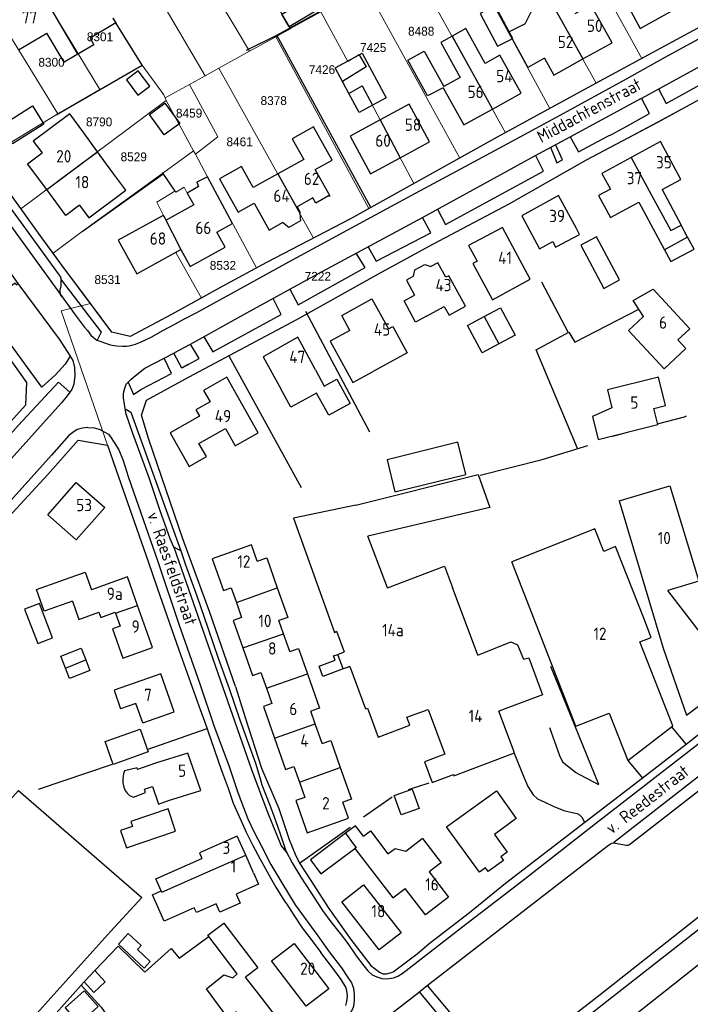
# Model space of a CAD drawing. Header units: metres. Extents: x 233874 to 239264, y 443832 to 448222.
# Tile 37 of 198: x 235305 to 235442, y 444764 to 444965. Entities that reach past the tile are written whole.
import ezdxf
from ezdxf.enums import TextEntityAlignment as Align

# ---------------------------------------------------------------- set-up
doc = ezdxf.new("R2010")
doc.units = ezdxf.units.M
doc.header["$MEASUREMENT"] = 0
for name, color, linetype in [('DAKRAND', 4, 'Continuous'), ('DAKRAND-BYG', 4, 'Continuous'), ('Goud-kadastrale grenzen', 13, 'Continuous'), ('HEG', 253, 'Continuous'), ('HOOFDGEBOUW', 4, 'Continuous'), ('HUISNUMMER', 253, 'Continuous'), ('KANTVERH', 253, 'Continuous'), ('MUUR', 253, 'Continuous'), ('RASTER', 253, 'Continuous'), ('STRAATNAAM', 253, 'Continuous'), ('TUSSENMUUR', 253, 'Continuous')]:
    doc.layers.add(name, color=color, linetype=linetype)
doc.layers.add('G01 kadestrale perceelsgrens', color=73, linetype='Continuous', lineweight=0)
doc.layers.add('Z01 perceelnummer', color=73, linetype='Continuous', lineweight=13)
doc.styles.get("Standard").update_dxf_attribs({"font": 'iso.shx'})
doc.styles.add('Styledgn001', font='dgn001.shx')

# ---------------------------------------------------------------- blocks, each defined once
blk = doc.blocks.new('A$C1532452F')
at = {"layer": 'G01 kadestrale perceelsgrens'}
for p, q in [((235338.226, 445000), (235360.232, 444963.084)), ((235329.412, 444995.921), (235351.868, 444958.463)), ((235412.52, 444991.967), (235431.76, 444957.008)), ((235403.115, 444986.771), (235422.501, 444951.984)), ((235394.065, 444981.771), (235413.01, 444946.796)), ((235384.757, 444976.63), (235404.001, 444941.871)), ((235306.983, 444974.471), (235321.365, 444950.654)), ((235330.685, 444974.165), (235342.83, 444953.47)), ((235375.56, 444971.55), (235394.7, 444936.724)), ((235298.285, 444969.325), (235312.774, 444945.723)), ((235324.014, 444965.225), (235330.007, 444955.625)), ((235360.232, 444963.084), (235366.399, 444966.49)), ((235357.238, 444961.429), (235359.804, 444962.847)), ((235359.804, 444962.847), (235360.232, 444963.084)), ((235431.76, 444957.008), (235443.898, 444963.585)), ((235351.868, 444958.463), (235357.238, 444961.429)), ((235357.238, 444961.429), (235376.165, 444926.451)), ((235345.608, 444955.005), (235351.868, 444958.463)), ((235321.365, 444950.654), (235330.007, 444955.625)), ((235330.007, 444955.625), (235334.365, 444949.563)), ((235342.83, 444953.47), (235345.608, 444955.005)), ((235345.608, 444955.005), (235364.888, 444920.447)), ((235339.594, 444951.683), (235342.83, 444953.47)), ((235439.928, 444946.737), (235452.305, 444953.474)), ((235312.774, 444945.723), (235321.365, 444950.654)), ((235334.658, 444948.956), (235339.594, 444951.683)), ((235413.01, 444946.796), (235422.501, 444951.984)), ((235334.365, 444949.563), (235334.658, 444948.956)), ((235334.658, 444948.956), (235334.907, 444948.439)), ((235305.269, 444926.385), (235334.907, 444948.439)), ((235334.907, 444948.439), (235340.456, 444938.164)), ((235404.001, 444941.871), (235413.01, 444946.796)), ((235297.844, 444936.652), (235312.468, 444945.548)), ((235312.468, 444945.548), (235312.774, 444945.723)), ((235340.456, 444938.164), (235340.819, 444937.547)), ((235340.819, 444937.547), (235343.264, 444932.906)), ((235385.357, 444931.546), (235394.7, 444936.724)), ((235343.264, 444932.906), (235353.28, 444914.35)), ((235376.165, 444926.451), (235385.357, 444931.546)), ((235391.051, 444920.152), (235403.164, 444926.571)), ((235311.849, 444917.372), (235317.727, 444921.771)), ((235364.458, 444905.521), (235378.619, 444913.446)), ((235363.004, 444904.707), (235364.458, 444905.521))]:
    blk.add_line(p, q, dxfattribs=at)
at = {"layer": 'G01 kadestrale perceelsgrens', "flags": 128}
for points in [[(235366.399, 444966.49), (235371.882, 444956.394), (235374.158, 444957.792), (235375.644, 444955.268), (235370.8, 444952.275), (235372.052, 444949.825), (235374.831, 444951.39), (235385.357, 444931.546)], [(235422.501, 444951.984), (235424.004, 444952.806), (235431.76, 444957.008)], [(235339.594, 444951.683), (235345.389, 444941.03), (235340.819, 444937.547)], [(235427.763, 444940.237), (235435.016, 444944.063), (235439.928, 444946.737)], [(235394.7, 444936.724), (235402.94, 444941.291), (235404.001, 444941.871)], [(235415.446, 444933.52), (235420.474, 444936.391), (235427.763, 444940.237)], [(235297.844, 444936.652), (235299.672, 444934.122), (235305.269, 444926.385)], [(235317.727, 444921.771), (235334.18, 444933.642), (235340.456, 444938.164)], [(235343.264, 444932.906), (235341.133, 444931.798), (235341.509, 444930.92), (235339.151, 444929.55), (235338.544, 444930.781), (235336.861, 444929.795), (235336.653, 444930.004), (235332.943, 444927.757), (235334.375, 444924.888), (235337.876, 444918.086), (235336.829, 444917.512), (235342.06, 444908.23)], [(235403.164, 444926.571), (235404.729, 444927.401), (235415.446, 444933.52)], [(235305.269, 444926.385), (235309.532, 444920.492), (235309.561, 444920.492), (235311.849, 444917.372)], [(235364.888, 444920.447), (235372.423, 444924.377), (235376.165, 444926.451)], [(235353.28, 444914.35), (235355.32, 444915.456), (235364.888, 444920.447)], [(235378.619, 444913.446), (235378.715, 444913.5), (235389.36, 444919.256), (235391.051, 444920.152)], [(235311.849, 444917.372), (235313.64, 444914.931), (235319.448, 444907.129)], [(235342.06, 444908.23), (235346.297, 444910.562), (235353.28, 444914.35)], [(235322.906, 444878.261), (235313.464, 444905.646), (235319.448, 444907.129)], [(235319.448, 444907.129), (235323.811, 444901.27), (235327.569, 444900.412), (235335.936, 444904.86), (235342.06, 444908.23)], [(235284.977, 444862.931), (235285.245, 444863.228), (235292.087, 444870.834), (235306.255, 444886.521), (235306.469, 444891.049), (235301.555, 444898.034), (235296.348, 444905.114)], [(235347.621, 444896.46), (235361.463, 444903.845), (235363.004, 444904.707)]]:
    blk.add_lwpolyline(points, dxfattribs=at)
at = {"layer": 'Z01 perceelnummer', "linetype": 'Continuous', "lineweight": 13, "style": 'Styledgn001'}
for s, p in [('8488', (235386.827, 444962.534)), ('8301', (235321.384, 444961.404)), ('7425', (235377.05, 444959.213)), ('8300', (235311.522, 444956.214)), ('7426', (235366.62, 444954.715)), ('8378', (235356.78, 444948.413)), ('8459', (235339.544, 444945.864)), ('8790', (235321.214, 444944.085)), ('8461', (235349.838, 444940.024)), ('8529', (235328.266, 444936.974)), ('8532', (235346.435, 444914.885)), ('8531', (235322.941, 444911.985)), ('7222', (235365.772, 444912.649))]:
    blk.add_text(s, height=1.8, dxfattribs=at).set_placement(p, align=Align.MIDDLE_CENTER)

msp = doc.modelspace()

# ---------------------------------------------------------------- linework, layer by layer
at = {"layer": 'DAKRAND'}
for p, q in [((235324.01, 444965.22), (235324.64, 444964.22)), ((235407.99, 444964.07), (235404.77, 444962.41)), ((235320.9, 444938.02), (235318.12, 444941.85)), ((235324.03, 444933.71), (235320.9, 444938.02)), ((235435.93, 444930.32), (235439.8, 444923.08)), ((235431.18, 444927.75), (235435.01, 444920.54)), ((235369.82, 444835.7), (235370.66, 444836.02)), ((235370.66, 444836.02), (235371.15, 444836.2)), ((235371.72, 444833.05), (235370.93, 444832.75)), ((235372.26, 444833.25), (235371.72, 444833.05)), ((235390.77, 444793.2), (235388.45, 444791.42)), ((235353.78, 444766.52), (235351.01, 444770))]:
    msp.add_line(p, q, dxfattribs=at)
for points in [[(235407.99, 444964.07), (235410.39, 444968.79), (235409.49, 444970.41), (235411.58, 444971.57)], [(235404.77, 444962.41), (235401.89, 444967.78), (235398.82, 444966.17), (235402.4, 444959.49), (235405.34, 444960.97)], [(235324.64, 444964.22), (235319.36, 444961.09), (235320.12, 444959.8), (235316.89, 444957.89)], [(235399.84, 444955.97), (235395.91, 444963.06), (235393.12, 444961.52)], [(235316.89, 444957.89), (235314.09, 444956.23), (235310.58, 444962.15)], [(235393.12, 444961.52), (235390.81, 444960.24), (235394.74, 444953.14)], [(235391.33, 444951.02), (235388.12, 444949.42), (235384.11, 444956.68), (235387.4, 444958.45), (235391.46, 444951.32)], [(235425.37, 444930.41), (235422.93, 444929.09), (235425.37, 444924.6), (235427.8, 444925.92)], [(235413.65, 444919.76), (235414.22, 444918.62), (235419.11, 444921.19), (235418.5, 444922.39)], [(235387.89, 444904.51), (235385.7, 444903.3), (235383.36, 444907.65), (235385.49, 444908.83)], [(235372.31, 444901.65), (235368.29, 444899.45), (235372.91, 444891.02), (235376.93, 444893.22)], [(235365.29, 444893.63), (235367.08, 444890.3), (235369.65, 444891.72), (235372.35, 444886.8), (235367.99, 444884.41), (235365.52, 444888.89), (235360.27, 444886.01), (235358.2, 444889.77)], [(235373.52, 444866.1), (235398.46, 444872.29), (235400.79, 444865.59), (235375.94, 444859.8)], [(235432.15, 444843.07), (235426.44, 444857.63), (235424.04, 444856.66)], [(235315.76, 444846.53), (235310.05, 444844.5), (235308.48, 444848.93), (235318.35, 444852.44)], [(235379.99, 444849.28), (235391.56, 444853.63), (235393.18, 444849.31)], [(235398.35, 444835.55), (235405.08, 444838.28), (235406.45, 444837.63), (235407.65, 444834.7), (235408.74, 444835.03), (235411.57, 444827.48), (235402.63, 444824.15)], [(235370.93, 444832.75), (235366.81, 444831.2), (235366.02, 444833.3), (235369.3, 444834.53), (235368.98, 444835.39), (235369.82, 444835.7)], [(235330.1, 444821.76), (235328.72, 444825.72), (235325.59, 444824.64)], [(235375.88, 444824.73), (235378.09, 444818.85), (235384.53, 444821.27), (235383.92, 444822.9), (235388.23, 444824.51)], [(235332.71, 444813.57), (235329.05, 444812.3), (235328.94, 444812.62), (235326.36, 444812), (235326.16, 444811.39), (235326.04, 444810.45), (235326.07, 444809.56), (235326.25, 444808.7), (235326.5, 444808.03), (235326.92, 444807.43), (235327.39, 444807.01), (235328.23, 444806.62), (235330.66, 444807.6), (235330.45, 444808.25), (235332.06, 444808.81), (235333.3, 444805.25), (235335.35, 444805.96)], [(235375.04, 444798.7), (235376.48, 444799.78), (235380.01, 444795.08), (235381.5, 444796.2), (235383.71, 444795.66), (235387.04, 444798.22)], [(235387.04, 444798.22), (235387.06, 444798.23), (235390.87, 444793.27), (235390.77, 444793.2)], [(235373.31, 444796.23), (235381.04, 444786.16), (235383.57, 444788.09)], [(235333.87, 444787.55), (235332.77, 444790), (235342.12, 444794.19)], [(235352.68, 444791.22), (235353.71, 444788.93), (235349.15, 444786.89), (235349.95, 444785.1), (235345.78, 444783.24), (235345.03, 444784.93), (235341.03, 444783.14), (235340.58, 444784.15), (235334.47, 444781.41), (235332.08, 444786.75), (235333.87, 444787.55)], [(235349.37, 444770.68), (235343.39, 444778.53), (235346.62, 444780.98), (235353.53, 444771.92), (235351.01, 444770)], [(235349.17, 444762.98), (235347.46, 444761.75), (235343.06, 444767.65), (235346.65, 444770.49), (235348.43, 444769.9), (235349.37, 444770.68)]]:
    msp.add_lwpolyline(points, dxfattribs=at)
at = {"layer": 'DAKRAND-BYG'}
for p, q in [((235372.11, 444949.85), (235370.92, 444952.05)), ((235374.19, 444946.02), (235372.11, 444949.85)), ((235376.9, 444947.49), (235374.19, 444946.02)), ((235402.67, 444898.9), (235399.25, 444897.05)), ((235317.55, 444836.95), (235318.48, 444834.6)), ((235318.17, 444769.05), (235320.34, 444771.34))]:
    msp.add_line(p, q, dxfattribs=at)
for points in [[(235358.42, 444966), (235366.37, 444970.76), (235367.91, 444968.19), (235359.96, 444963.43), (235358.42, 444966)], [(235370.92, 444952.05), (235369.28, 444955.07), (235374.19, 444957.74)], [(235374.19, 444957.74), (235374.8, 444958.07), (235379.71, 444949.01), (235376.9, 444947.49)], [(235326.77, 444952.64), (235329.12, 444949.54), (235331.52, 444951.36), (235329.17, 444954.46), (235326.77, 444952.64)], [(235301.23, 444943.31), (235307.62, 444947.35), (235309.95, 444943.65), (235303.57, 444939.61), (235301.23, 444943.31)], [(235334.46, 444941.46), (235331.45, 444945.59), (235334.62, 444947.89), (235337.63, 444943.77), (235334.46, 444941.46)], [(235419.32, 444919.01), (235424.02, 444910.2), (235427.22, 444911.91), (235422.52, 444920.72), (235419.32, 444919.01)], [(235399.64, 444904.46), (235403, 444906.27), (235406, 444900.69), (235402.67, 444898.9)], [(235399.25, 444897.05), (235396.24, 444902.63), (235399.64, 444904.46)], [(235381.49, 444868.76), (235395.91, 444872.33), (235394.29, 444878.87), (235379.87, 444875.3), (235381.49, 444868.76)], [(235306.04, 444844.92), (235308.74, 444837.9), (235311.75, 444839.06), (235309.05, 444846.08), (235306.04, 444844.92)], [(235314.35, 444832.93), (235313.41, 444835.33), (235317.55, 444836.95)], [(235318.48, 444834.6), (235319.32, 444832.45), (235315.19, 444830.82), (235314.35, 444832.93)], [(235322.42, 444817.99), (235329.56, 444820.51), (235331.21, 444815.85), (235324.06, 444813.32), (235322.42, 444817.99)], [(235384.96, 444808.3), (235386.39, 444804.33), (235382.76, 444803.03), (235381.33, 444806.99), (235384.96, 444808.3)], [(235325.56, 444799.87), (235326.76, 444796.34), (235336.8, 444799.74), (235335.27, 444804.26), (235327.7, 444801.7), (235328.03, 444800.7), (235325.56, 444799.87)], [(235325.15, 444776.75), (235330.41, 444771.87), (235331.64, 444773.2), (235329.03, 444775.62), (235329.81, 444776.45), (235327.16, 444778.91), (235325.15, 444776.75)], [(235320.34, 444771.34), (235322.46, 444769.06), (235320.17, 444766.91), (235318.17, 444769.05)], [(235317.14, 444760.54), (235321.05, 444764.02), (235318.19, 444767.24), (235314.27, 444763.76), (235317.14, 444760.54)]]:
    msp.add_lwpolyline(points, dxfattribs=at)
at = {"layer": 'HEG'}
for p, q in [((235363.26, 444905.58), (235376.3, 444881.02)), ((235347.62, 444896.46), (235362.35, 444869.69)), ((235331.03, 444816.34), (235343.22, 444820.63)), ((235308.89, 444808.3), (235323.91, 444813.39)), ((235375.08, 444802.66), (235380.9, 444806.71)), ((235362.05, 444793.19), (235372.37, 444800.57)), ((235317.55, 444768.41), (235318.17, 444769.05))]:
    msp.add_line(p, q, dxfattribs=at)
for points in [[(235376.54, 444926.66), (235357.45, 444961.73), (235368.32, 444967.76)], [(235312.47, 444945.55), (235330.01, 444955.63), (235324.64, 444964.22)], [(235398.81, 444872.15), (235411.47, 444875.38), (235420.78, 444878.23)], [(235320.34, 444771.34), (235325.08, 444776.32), (235330.55, 444771.03), (235335.92, 444775.87)]]:
    msp.add_lwpolyline(points, dxfattribs=at)
at = {"layer": 'HOOFDGEBOUW'}
for p, q in [((235304.79, 444958.72), (235310.58, 444962.15)), ((235405.34, 444960.97), (235408.58, 444955.16)), ((235419.77, 444956.89), (235425.7, 444960.2)), ((235411.92, 444957.02), (235408.58, 444955.16)), ((235394.74, 444953.14), (235391.46, 444951.32)), ((235378.48, 444944.52), (235372.34, 444941.18)), ((235382.57, 444936.79), (235388.54, 444940.03)), ((235362.9, 444936.46), (235357.6, 444933.51)), ((235357.6, 444933.51), (235352.63, 444930.73)), ((235368.25, 444929), (235365.25, 444934.37)), ((235427.8, 444925.92), (235431.18, 444927.75)), ((235441.1, 444920.65), (235439.8, 444923.08)), ((235346.92, 444918.56), (235345.22, 444921.65)), ((235435.01, 444920.54), (235436.36, 444918.07)), ((235322.35, 444865.63), (235316.55, 444859)), ((235316.55, 444859), (235310.76, 444864.08)), ((235379.99, 444849.28), (235375.94, 444859.8)), ((235418.3, 444821.1), (235405.29, 444854.52)), ((235318.35, 444852.44), (235319.63, 444848.84)), ((235348.13, 444849.28), (235349.18, 444846.3)), ((235398.35, 444835.55), (235393.18, 444849.31)), ((235332.11, 444837.1), (235329.05, 444845.68)), ((235349.18, 444846.3), (235350.25, 444843.23)), ((235358.78, 444839.92), (235357.85, 444842.57)), ((235369.17, 444840.17), (235369.56, 444840.44)), ((235369.56, 444840.44), (235371.15, 444836.2)), ((235360.05, 444836.3), (235358.78, 444839.92)), ((235372.26, 444833.25), (235375.51, 444824.6)), ((235354.19, 444832.01), (235355.3, 444828.85)), ((235355.3, 444828.85), (235356.41, 444825.7)), ((235375.51, 444824.6), (235375.88, 444824.73)), ((235365.22, 444821.58), (235364.32, 444824.15)), ((235366.63, 444817.57), (235365.22, 444821.58)), ((235360.91, 444812.86), (235362.01, 444809.73)), ((235362.01, 444809.73), (235363.11, 444806.61)), ((235335.35, 444805.96), (235341.92, 444808)), ((235372.02, 444802.37), (235370.87, 444805.65)), ((235352.68, 444791.22), (235351.07, 444794.82)), ((235358.52, 444760.35), (235353.78, 444766.52))]:
    msp.add_line(p, q, dxfattribs=at)
for points in [[(235432.35, 444972.59), (235427.68, 444970.05), (235431.46, 444963.12), (235439.36, 444967.51), (235435.6, 444974.36)], [(235425.7, 444960.2), (235421.41, 444967.89), (235418.1, 444966.05)], [(235401.34, 444946.68), (235407.16, 444949.91), (235402.87, 444957.65), (235399.84, 444955.97)], [(235411.92, 444957.02), (235413.84, 444953.59), (235419.77, 444956.89)], [(235391.33, 444951.02), (235395.52, 444943.46), (235401.34, 444946.68)], [(235388.54, 444940.03), (235384.37, 444947.71), (235378.48, 444944.52)], [(235318.12, 444941.85), (235315.24, 444945.73), (235307.79, 444940.19), (235309.59, 444937.77)], [(235365.25, 444934.37), (235368.66, 444936.27), (235364.87, 444943.06), (235360.56, 444940.65), (235362.9, 444936.46)], [(235372.34, 444941.18), (235376.51, 444933.5), (235382.57, 444936.79)], [(235435.93, 444930.32), (235439.74, 444932.39), (235435.57, 444940.09), (235429.6, 444936.85)], [(235310.54, 444930.31), (235306.63, 444935.57), (235309.59, 444937.77)], [(235429.6, 444936.85), (235423.63, 444933.61), (235425.37, 444930.41)], [(235352.63, 444930.73), (235350.24, 444935.01), (235345.72, 444932.49), (235349.51, 444925.69), (235352.8, 444927.53)], [(235317.24, 444927.12), (235319.13, 444924.58), (235326.66, 444930.18), (235324.03, 444933.71)], [(235345.22, 444921.65), (235348.4, 444923.39), (235343.26, 444932.91), (235341.13, 444931.8), (235341.49, 444930.91), (235339.15, 444929.55), (235340.52, 444927.17)], [(235317.24, 444927.12), (235314.45, 444925.05), (235310.54, 444930.31)], [(235368.25, 444929), (235368.01, 444928.87), (235367.93, 444929.01), (235365.36, 444927.56), (235364.78, 444928.6), (235361.54, 444926.78), (235362.19, 444925.61), (235362.07, 444925.54), (235362.07, 444925.49)], [(235418.5, 444922.39), (235414.83, 444929.09), (235407.33, 444924.97), (235410.92, 444918.28), (235413.65, 444919.76)], [(235340.52, 444927.17), (235334.84, 444924.06), (235334.3, 444925.05), (235334.29, 444925.05)], [(235352.8, 444927.53), (235355.84, 444922.08), (235358.58, 444923.6)], [(235334.29, 444925.05), (235325.12, 444920.01), (235328.88, 444913.16), (235337.88, 444918.09)], [(235362.07, 444925.49), (235362.26, 444923.93), (235359.84, 444922.59), (235358.58, 444923.6)], [(235409.03, 444912.1), (235403.37, 444922.57), (235396.49, 444918.9), (235398.24, 444915.75), (235397.33, 444915.28), (235401.33, 444907.86), (235409.03, 444912.1)], [(235436.36, 444918.07), (235437.67, 444915.66), (235442.41, 444918.21), (235441.1, 444920.65)], [(235337.88, 444918.09), (235339.76, 444914.64), (235346.92, 444918.56)], [(235385.24, 444912.67), (235385.5, 444913.95), (235387.56, 444915.09), (235388.78, 444914.63)], [(235395.85, 444906.6), (235392.43, 444912.78), (235391.83, 444912.45), (235390.19, 444915.41), (235388.78, 444914.63)], [(235385.24, 444912.67), (235383.81, 444911.88), (235385.49, 444908.83)], [(235441.53, 444901.99), (235439.08, 444899.72), (235440.73, 444897.95), (235436.35, 444893.85), (235429.08, 444901.64), (235432.11, 444904.48), (235430.01, 444907.75), (235434.08, 444910.02), (235441.53, 444901.99)], [(235372.31, 444901.65), (235370.64, 444904.71), (235376.8, 444908.08), (235380.15, 444901.97), (235381.02, 444902.45), (235383.97, 444897.07), (235376.93, 444893.22)], [(235387.89, 444904.51), (235391.53, 444906.53), (235392.51, 444904.75), (235395.85, 444906.6)], [(235365.29, 444893.63), (235361.72, 444900.25), (235354.62, 444896.3), (235358.2, 444889.77)], [(235353.64, 444880.8), (235347.26, 444892.12), (235342.51, 444889.44), (235343.82, 444887.12), (235340.95, 444885.51), (235341.69, 444884.2), (235335.68, 444880.81), (235339.53, 444873.97), (235343.06, 444875.96), (235341.56, 444878.63), (235346.98, 444881.68), (235348.96, 444878.16), (235353.64, 444880.8)], [(235436.58, 444886.33), (235435.14, 444892.15), (235424.79, 444889.58), (235425.69, 444885.92), (235421.7, 444884.1), (235422.88, 444879.46), (235435.03, 444882.49), (235434.22, 444885.74), (235436.58, 444886.33)], [(235310.76, 444864.08), (235316.56, 444870.7), (235322.35, 444865.63)], [(235427.13, 444866.93), (235437.46, 444870), (235443.42, 444850.64), (235437.04, 444848.7)], [(235427.13, 444866.93), (235436.1, 444836.99), (235440.85, 444823.32), (235448.46, 444829.04), (235448.1, 444829.52), (235449.46, 444830.53), (235449.56, 444831.32), (235447.89, 444833.54), (235447.97, 444834.59), (235446.23, 444836.84), (235442.98, 444841.04), (235437.04, 444848.7)], [(235373.52, 444866.1), (235360.83, 444863.46), (235369.17, 444840.17)], [(235424.04, 444856.66), (235422.19, 444861.28), (235405.29, 444854.52)], [(235353.38, 444854.67), (235352.23, 444857.97), (235344.27, 444855.18), (235346.53, 444848.72), (235348.13, 444849.28)], [(235353.38, 444854.67), (235355.37, 444855.36), (235357.52, 444849.23)], [(235329.05, 444845.68), (235327, 444851.46), (235319.63, 444848.84)], [(235357.52, 444849.23), (235359.64, 444843.2), (235357.85, 444842.57)], [(235315.76, 444846.53), (235317.08, 444842.83), (235321.18, 444844.29), (235321.56, 444843.23), (235324.49, 444844.28), (235324.55, 444844.11)], [(235324.55, 444844.11), (235325.5, 444841.46), (235323.93, 444840.9), (235326.05, 444834.94), (235332.11, 444837.1)], [(235350.25, 444843.23), (235348.54, 444842.63), (235350.51, 444837.02)], [(235418.3, 444821.1), (235425.12, 444823.77), (235428.9, 444814.13), (235438.06, 444821.14), (235431.35, 444838.24), (235433.68, 444839.16), (235432.15, 444843.07)], [(235350.51, 444837.02), (235352.48, 444831.41), (235354.19, 444832.01)], [(235360.05, 444836.3), (235361.84, 444836.93), (235363.64, 444831.78)], [(235330.1, 444821.76), (235336.49, 444823.98), (235333.8, 444831.75), (235324.27, 444828.44), (235325.59, 444824.64)], [(235363.64, 444831.78), (235366.1, 444824.78), (235364.32, 444824.15)], [(235356.41, 444825.7), (235354.7, 444825.1), (235356.95, 444818.68)], [(235388.23, 444824.51), (235391.67, 444815.37), (235387.51, 444813.81), (235389.06, 444809.66), (235393.39, 444811.28), (235393.49, 444811), (235405.83, 444815.64), (235402.63, 444824.15)], [(235356.95, 444818.68), (235359.2, 444812.26), (235360.91, 444812.86)], [(235366.63, 444817.57), (235368.41, 444818.2), (235370.35, 444812.67)], [(235341.92, 444808), (235339.28, 444815.6), (235332.71, 444813.57)], [(235370.35, 444812.67), (235372.6, 444806.26), (235370.87, 444805.65)], [(235363.11, 444806.61), (235361.28, 444805.97), (235363.58, 444799.4), (235372.02, 444802.37)], [(235402.19, 444807.91), (235406.2, 444802.3), (235401.73, 444799.08), (235404.35, 444795.44), (235403.07, 444794.52), (235403.61, 444793.77), (235400.5, 444791.52), (235399.95, 444792.28), (235398.68, 444791.36), (235392, 444800.64), (235402.19, 444807.91)], [(235375.04, 444798.7), (235373.44, 444800.83), (235371.39, 444799.29)], [(235351.07, 444794.82), (235349.31, 444798.74), (235341.63, 444795.29), (235342.12, 444794.19)], [(235371.39, 444799.29), (235364.25, 444793.92), (235366.41, 444791.04), (235373.31, 444796.23)], [(235388.45, 444791.42), (235392.37, 444786.32), (235387.69, 444782.72), (235383.57, 444788.09)], [(235382.75, 444779.06), (235378.29, 444775.56), (235370.64, 444785.33), (235375.1, 444788.83), (235382.75, 444779.06)], [(235368, 444767.63), (235363.4, 444764.11), (235356.34, 444773.34), (235360.94, 444776.86), (235368, 444767.63)]]:
    msp.add_lwpolyline(points, dxfattribs=at)
at = {"layer": 'KANTVERH'}
for p, q in [((235283.77, 444949.74), (235313.66, 444908.45)), ((235417.16, 444941.07), (235431.74, 444948.92)), ((235425.71, 444941.58), (235427.95, 444942.83)), ((235427.95, 444942.83), (235428.84, 444943.25)), ((235424.74, 444941.13), (235425.71, 444941.58)), ((235334.47, 444895.98), (235336.41, 444897)), ((235335.95, 444892.89), (235334.47, 444895.98)), ((235440.8, 444817.45), (235456.33, 444829.67)), ((235437.83, 444820.97), (235440.73, 444817.4)), ((235493.76, 444812.44), (235419.89, 444754.05)), ((235428.9, 444814.13), (235431.88, 444810.52)), ((235418.2, 444811.76), (235422.94, 444809.25)), ((235388.07, 444768.3), (235402.91, 444750.61)), ((235377.52, 444760.14), (235386.45, 444767.05)), ((235401.4, 444749.18), (235386.45, 444767.05))]:
    msp.add_line(p, q, dxfattribs=at)
for points in [[(235481.48, 444984.97), (235472.93, 444979.39), (235465.25, 444975.08), (235453.72, 444968.91), (235424, 444952.81), (235402.94, 444941.29), (235372.42, 444924.38), (235355.32, 444915.46), (235346.3, 444910.56), (235335.94, 444904.86), (235327.57, 444900.41), (235323.81, 444901.27), (235313.64, 444914.93), (235309.56, 444920.49), (235309.53, 444920.49), (235299.67, 444934.12), (235281.52, 444959.24), (235278.5, 444963.49), (235279.35, 444966.6), (235292.82, 444974.7), (235305.1, 444982.11)], [(235349.01, 444829.2), (235343.78, 444844.22), (235338.26, 444859.25), (235331.33, 444879.42), (235329.82, 444884.36), (235330.89, 444887.44), (235339.58, 444892.17), (235361.46, 444903.84), (235378.71, 444913.5), (235389.36, 444919.26), (235404.73, 444927.4), (235420.47, 444936.39), (235435.02, 444944.06), (235452.3, 444953.47), (235462.3, 444958.51), (235461.94, 444959.27), (235485.99, 444972.81), (235488.88, 444971.72), (235495.11, 444960.43), (235488.61, 444957.18), (235488.96, 444956.6)], [(235428.67, 444952.82), (235436.51, 444957.27), (235453.98, 444966.78)], [(235431.74, 444948.92), (235431.78, 444948.94), (235445.3, 444956.33), (235456.14, 444962.14), (235459.71, 444964)], [(235435.2, 444950.8), (235436.76, 444947.86), (235457.61, 444959.36), (235456.16, 444962.15)], [(235274.27, 444953.54), (235284.8, 444938.74), (235294.94, 444924.85), (235304.68, 444911.22), (235313.1, 444899.85), (235314.85, 444897.17), (235315.83, 444895.52), (235316.18, 444894.07), (235316.25, 444892.37), (235316.04, 444890.73), (235315.66, 444889.63), (235315.26, 444889.09), (235314.48, 444888.03), (235313.51, 444886.85), (235293.01, 444864.2), (235290.32, 444861.11), (235289.78, 444860.86), (235288.79, 444860.73), (235287.91, 444860.68)], [(235320.82, 444899.66), (235321.56, 444899.37), (235322.49, 444899.05), (235323.48, 444898.72), (235324.75, 444898.51), (235325.96, 444898.47), (235326.87, 444898.47), (235327.69, 444898.57), (235328.63, 444898.82), (235329.62, 444899.23), (235330.65, 444899.76), (235331.96, 444900.37), (235334.18, 444901.62), (235336.66, 444902.94), (235338.5, 444903.93), (235341.09, 444905.32), (235349.4, 444909.85), (235359.85, 444915.58), (235369.5, 444920.81), (235379.92, 444926.46), (235379.92, 444926.48), (235385.64, 444929.57), (235394.89, 444934.52), (235405.33, 444940.16), (235415.89, 444945.86), (235428.67, 444952.82)], [(235313.5, 444911.93), (235313.5, 444912.36), (235313.11, 444912.87), (235299.92, 444930.98), (235287.8, 444947.74), (235287.13, 444948.68)], [(235428.84, 444943.25), (235433.36, 444945.81), (235431.74, 444948.92)], [(235339.82, 444898.86), (235351.34, 444905.25), (235365.03, 444912.76), (235387.06, 444924.63), (235409.98, 444937.2), (235417.16, 444941.07)], [(235417.16, 444941.07), (235418.88, 444937.99), (235424.74, 444941.13)], [(235217.12, 444896.82), (235218.32, 444895.2), (235230.81, 444878.15), (235240.44, 444864.97), (235248.18, 444854.28), (235257.15, 444842.02), (235265.24, 444841.54), (235272.14, 444848.72), (235285.24, 444863.23), (235292.09, 444870.83), (235306.26, 444886.52), (235306.47, 444891.05), (235301.55, 444898.03), (235286.41, 444918.62), (235276.35, 444932.14), (235270.51, 444940.07)], [(235413.2, 444938.94), (235414.49, 444935.77), (235415.63, 444936.35), (235414.17, 444939.46)], [(235390.13, 444926.32), (235391.75, 444923.22), (235411.76, 444934.08), (235410.12, 444937.28)], [(235376.01, 444918.67), (235377.66, 444915.72), (235388.76, 444921.53), (235387.06, 444924.63)], [(235360.09, 444910.04), (235361.75, 444906.82), (235375.38, 444914.44), (235373.61, 444917.38)], [(235315.29, 444896.43), (235314.29, 444894.79), (235312.23, 444892.55), (235309.55, 444890.09), (235297.48, 444906.6), (235304.09, 444911.32), (235304.34, 444910.89), (235304.7, 444911.21)], [(235313.66, 444908.45), (235313.41, 444908.85), (235313.3, 444909.27), (235313.28, 444909.84), (235313.46, 444910.69), (235313.5, 444911.93)], [(235313.5, 444911.93), (235321.62, 444901.29), (235320.82, 444899.66)], [(235313.66, 444908.45), (235316.15, 444905.11), (235318.16, 444902.4), (235318.83, 444901.63), (235319.56, 444900.66), (235320.06, 444900.2), (235320.77, 444899.69), (235320.82, 444899.66)], [(235342.54, 444900.37), (235344.36, 444897.3), (235358.33, 444904.87), (235356.64, 444908.15)], [(235336.41, 444897), (235337.54, 444897.6), (235339.82, 444898.86)], [(235339.38, 444894.69), (235341.6, 444895.91), (235339.82, 444898.86)], [(235339.38, 444894.69), (235338.05, 444893.94), (235336.41, 444897)], [(235327.71, 444891.75), (235328.54, 444892.39), (235330.56, 444893.93), (235334.47, 444895.98)], [(235327.1, 444891.14), (235328.22, 444888.6), (235329.73, 444889.63), (235335.95, 444892.89)], [(235315.22, 444889.05), (235312.92, 444891.1), (235304.71, 444882.26), (235290.66, 444866.49), (235293.15, 444864.35)], [(235326.66, 444885.59), (235327.7, 444885.01), (235337.87, 444856.79), (235336.41, 444857.55), (235335.66, 444859.25), (235333.59, 444865.16), (235331.39, 444871.64), (235328.08, 444880.67), (235326.7, 444884.57), (235326.36, 444886.55), (235326.2, 444887.91), (235326.21, 444888.84), (235326.42, 444889.89), (235326.74, 444890.71), (235327.71, 444891.75)], [(235318.92, 444881.87), (235317.82, 444881.77), (235316.74, 444881.46), (235315.85, 444880.85), (235315.03, 444880.26), (235311.53, 444876.25), (235299.51, 444862.95), (235289.89, 444852.23), (235279.56, 444840.78), (235272, 444832.3), (235271.98, 444832.33), (235258.18, 444817.06), (235244.47, 444801.79), (235233.99, 444790.32), (235225.09, 444780.38), (235217.65, 444772.1), (235216.19, 444770.5), (235215.04, 444769.13), (235214.35, 444767.92), (235213.8, 444766.88), (235213.37, 444765.6), (235213.01, 444764.02)], [(235318.92, 444881.87), (235320.25, 444881.83), (235321.35, 444881.45), (235322.39, 444880.96), (235323.13, 444880.52), (235323.66, 444879.78), (235324.3, 444878.84), (235325.22, 444877.36), (235326.1, 444875.17), (235327.12, 444871.93), (235328.25, 444868.81), (235328.25, 444868.78), (235333.15, 444854.63), (235337.47, 444841.88), (235341.74, 444829.69), (235344.63, 444821.06), (235347.64, 444813.07), (235349.45, 444807.59), (235350.64, 444804.55), (235351.52, 444802.24), (235352.77, 444799.54), (235354.21, 444796.81), (235356.21, 444792.97), (235358.41, 444789.21), (235361.17, 444784.71), (235365.75, 444778.44), (235368.07, 444775.16), (235370.59, 444771.88), (235371.9, 444769.97), (235372.65, 444768.89), (235373.01, 444767.75), (235373.14, 444766.53)], [(235215.36, 444763.94), (235215.6, 444765.02), (235215.92, 444766.15), (235216.27, 444767.16), (235217.24, 444768.48), (235220.31, 444771.79), (235226.8, 444779.01), (235232.67, 444785.49), (235250.19, 444805.02), (235258.72, 444814.48), (235272.03, 444829.18), (235284.97, 444843.67), (235296.85, 444856.74), (235301.2, 444861.94), (235306.75, 444867.97), (235310.76, 444872.35), (235316.97, 444879.28), (235322.91, 444878.26), (235325.14, 444871.87), (235331.2, 444854.6), (235333.04, 444849.23), (235337.48, 444836.61), (235341.86, 444824.28)], [(235336.41, 444857.55), (235352.33, 444812.04), (235355.5, 444803.61), (235358.27, 444796.75), (235359.53, 444795.22)], [(235337.87, 444856.79), (235338.09, 444856.2), (235338.83, 444853.95), (235341.09, 444847.62), (235343.46, 444840.91), (235345.5, 444834.95), (235347.7, 444828.76), (235349.88, 444822.36), (235351.64, 444817.5), (235353.05, 444813.58), (235353.95, 444810.63), (235354.39, 444809.13), (235355.99, 444805.03), (235356.57, 444803.39), (235357.56, 444800.74), (235358.15, 444798.97), (235359.27, 444795.71), (235360.52, 444793.29), (235362.28, 444790.39), (235364.37, 444787.23), (235366.71, 444783.61), (235368.42, 444781.3), (235370.29, 444778.87), (235371.86, 444776.88), (235373.58, 444774.37), (235375.15, 444772.31), (235375.99, 444771.32), (235376.83, 444770.49), (235377.76, 444770.08), (235378.78, 444769.76), (235379.85, 444769.64), (235381.18, 444769.88)], [(235381.18, 444769.88), (235382.1, 444770.24), (235382.92, 444770.74), (235383.75, 444771.35), (235395.07, 444780.13), (235407.31, 444789.58), (235422.35, 444801.32), (235444.66, 444818.6), (235479.03, 444845.13)], [(235349.01, 444829.2), (235350.99, 444822.83), (235354.31, 444812.58), (235357.8, 444804.34)], [(235341.86, 444824.28), (235342.63, 444822.35), (235344.06, 444818.2), (235346.07, 444812.29), (235347.48, 444808.48), (235348.55, 444805.42), (235350.07, 444801.98), (235351.18, 444799.5), (235352.54, 444796.83), (235354.04, 444794.01), (235356.16, 444790.2), (235357.19, 444788.32), (235359, 444785.5), (235359.45, 444784.87), (235360.87, 444782.62), (235362.57, 444780.05), (235363.49, 444778.88), (235364.39, 444777.71), (235366.4, 444775.01)], [(235412.97, 444820.84), (235414.98, 444815.1), (235415.59, 444813.82), (235418.25, 444811.73)], [(235494.97, 444820.12), (235459.66, 444792.49), (235405.57, 444750.13), (235409.47, 444745.82)], [(235452.81, 444815.47), (235453.38, 444818.63), (235426.02, 444797.33)], [(235357.8, 444804.34), (235359.92, 444798.06), (235361.13, 444795.02), (235362.02, 444793.22), (235364.2, 444789.92), (235367.99, 444783.96), (235372.46, 444777.66), (235376.57, 444772.41), (235378.31, 444771.01), (235379.01, 444770.72), (235379.75, 444770.71), (235380.49, 444770.88), (235380.8, 444770.98), (235381.14, 444771.09), (235385.99, 444774.78), (235388.42, 444776.83), (235396.69, 444783.2), (235404.02, 444789.13), (235420.17, 444801.54), (235431.84, 444810.49), (235440.8, 444817.45)], [(235388.07, 444768.3), (235408.79, 444784.41), (235424.71, 444796.66), (235425.39, 444797.13), (235425.65, 444797.3), (235426.02, 444797.33), (235428.67, 444796.9), (235428.99, 444796.87), (235429.24, 444796.98), (235451.87, 444814.57), (235452.64, 444815.04), (235452.81, 444815.47)], [(235450.19, 444788.19), (235450.47, 444787.83), (235423.28, 444766.43), (235402.91, 444750.61)], [(235371.45, 444764.25), (235371.68, 444765.07), (235371.8, 444766.06), (235371.76, 444766.85), (235371.62, 444767.59), (235371.46, 444767.99), (235370.54, 444769.56), (235369.03, 444771.58), (235366.4, 444775.01)], [(235386.45, 444767.05), (235386.6, 444767.16), (235388.07, 444768.3)], [(235373.14, 444766.53), (235373.18, 444765.23), (235373.03, 444764.07), (235372.71, 444763.25), (235372.08, 444762.46), (235371.31, 444761.68), (235370.65, 444761.26), (235369, 444759.86), (235363.64, 444755.75), (235356.99, 444750.66), (235346.63, 444742.58), (235334.96, 444733.41), (235322.52, 444723.77)]]:
    msp.add_lwpolyline(points, dxfattribs=at)
at = {"layer": 'MUUR'}
for p, q in [((235317.73, 444921.77), (235334.25, 444933.54)), ((235334.08, 444933.81), (235336.65, 444930))]:
    msp.add_line(p, q, dxfattribs=at)
for points in [[(235405.78, 444815.57), (235407.44, 444811.41), (235407.99, 444810.1), (235408.58, 444808.79), (235409.13, 444807.85), (235409.64, 444807.14), (235410.54, 444806.34), (235412, 444805.62), (235413.69, 444804.81), (235415.89, 444803.94), (235417.56, 444803.52), (235418.57, 444803.34), (235419.11, 444803.05), (235419.61, 444802.48), (235420.12, 444801.51)], [(235335.92, 444775.87), (235337.51, 444773.87), (235343.36, 444778.12), (235343.58, 444778.29)]]:
    msp.add_lwpolyline(points, dxfattribs=at)
at = {"layer": 'RASTER'}
for p, q in [((235351.21, 444958.7), (235357.45, 444961.73)), ((235411.37, 444911.54), (235416.8, 444901.23)), ((235425.84, 444880.14), (235428.85, 444880.95)), ((235413.15, 444833.34), (235422.96, 444809.27)), ((235384.22, 444808.24), (235388.47, 444809.59))]:
    msp.add_line(p, q, dxfattribs=at)
for points in [[(235418.64, 444877.58), (235410.27, 444897.7), (235416.9, 444901.29), (235418.13, 444899.27), (235431.14, 444905.99)], [(235435, 444882.6), (235440.46, 444884.07), (235440.89, 444884.27)], [(235257.75, 444755.69), (235265.28, 444764.16), (235304.8, 444808), (235329.9, 444786.21), (235323.58, 444779.39), (235311.36, 444765.78), (235291.09, 444743.13), (235269.81, 444761.37), (235263.51, 444754.21), (235265.44, 444752.27), (235270.05, 444757.38), (235288.66, 444740.66), (235279.61, 444732.45)], [(235305.82, 444755.1), (235310.8, 444760.77), (235317.55, 444768.41), (235321.61, 444763.92), (235323.54, 444761.18), (235323.68, 444761.03)]]:
    msp.add_lwpolyline(points, dxfattribs=at)
at = {"layer": 'TUSSENMUUR'}
for p, q in [((235411.58, 444971.57), (235415.48, 444964.59)), ((235316.89, 444957.89), (235311.37, 444967.21)), ((235415.48, 444964.59), (235419.77, 444956.89)), ((235393.12, 444961.52), (235397.05, 444954.42)), ((235397.05, 444954.42), (235401.34, 444946.68)), ((235378.48, 444944.52), (235382.57, 444936.79)), ((235318.33, 444936.1), (235320.9, 444938.02)), ((235429.6, 444936.85), (235433.77, 444929.15)), ((235310.54, 444930.31), (235318.33, 444936.1)), ((235357.6, 444933.51), (235362.07, 444925.49)), ((235433.77, 444929.15), (235437.68, 444921.95)), ((235437.68, 444921.95), (235439.8, 444923.08)), ((235441.1, 444920.65), (235436.36, 444918.07)), ((235399.64, 444904.46), (235402.67, 444898.9)), ((235349.18, 444846.3), (235357.52, 444849.23)), ((235324.55, 444844.11), (235329.05, 444845.68)), ((235350.51, 444837.02), (235358.78, 444839.92)), ((235314.35, 444832.93), (235318.48, 444834.6)), ((235370.93, 444832.75), (235369.82, 444835.7)), ((235355.3, 444828.85), (235363.64, 444831.78)), ((235356.95, 444818.68), (235365.22, 444821.58)), ((235362.01, 444809.73), (235370.35, 444812.67)), ((235371.39, 444799.29), (235373, 444797.16)), ((235373, 444797.16), (235373.57, 444796.42)), ((235373.57, 444796.42), (235373.31, 444796.23)), ((235343.36, 444791.44), (235351.07, 444794.82)), ((235333.97, 444787.32), (235343.36, 444791.44)), ((235333.97, 444787.32), (235333.87, 444787.55))]:
    msp.add_line(p, q, dxfattribs=at)
for points in [[(235405.34, 444960.97), (235405.49, 444961.05), (235404.77, 444962.41)], [(235374.19, 444957.74), (235375.64, 444955.27), (235370.8, 444952.28), (235370.92, 444952.05)], [(235372.11, 444949.85), (235374.83, 444951.39), (235376.9, 444947.49)], [(235334.29, 444925.05), (235334.38, 444924.89), (235337.88, 444918.09)]]:
    msp.add_lwpolyline(points, dxfattribs=at)

# ---------------------------------------------------------------- block references
at = {"layer": 'Goud-kadastrale grenzen', "linetype": 'Continuous'}
msp.add_blockref('A$C1532452F', (0, 0), dxfattribs=at)

# ---------------------------------------------------------------- texts
at = {"layer": 'HUISNUMMER'}
for s, p in [('77', (235305.47, 444964.11)), ('50', (235420.59, 444962.39)), ('52', (235414.66, 444959.09)), ('54', (235402.11, 444952.16)), ('56', (235396.28, 444948.94)), ('58', (235383.49, 444942.26)), ('60', (235377.47, 444939.01)), ('20', (235312.48, 444935.84)), ('35', (235434.67, 444934.62)), ('18', (235316.39, 444930.58)), ('62', (235362.92, 444931.25)), ('37', (235428.7, 444931.38)), ('64', (235356.72, 444927.79)), ('39', (235412.9, 444923.68)), ('66', (235340.82, 444921.26)), ('68', (235331.54, 444919.09)), ('41', (235402.52, 444915.17)), ('43', (235389.74, 444909.62)), ('6', (235435.28, 444901.99)), ('45', (235377.19, 444900.58)), ('47', (235359.96, 444894.99)), ('5', (235429.44, 444885.72)), ('49', (235344.78, 444882.96)), ('53', (235316.55, 444864.85)), ('10', (235435.02, 444858.13)), ('12', (235349.38, 444853.35)), ('9a', (235322.78, 444846.8)), ('9', (235327.83, 444840.13)), ('10', (235353.66, 444841.28)), ('14a', (235378.86, 444839.39)), ('12', (235421.92, 444838.66)), ('8', (235355.63, 444835.66)), ('7', (235330.38, 444826.21)), ('6', (235359.96, 444823.34)), ('14', (235396.5, 444821.93)), ('4', (235362.21, 444816.92)), ('5', (235337.31, 444810.78)), ('2', (235366.65, 444804.17)), ('3', (235346.35, 444795.08)), ('1', (235348.02, 444791.31)), ('16', (235387.64, 444787.65)), ('18', (235376.7, 444782.2)), ('20', (235362.17, 444770.49))]:
    msp.add_text(s, height=2.5, dxfattribs=at).set_placement(p)
at = {"layer": 'STRAATNAAM'}
for s, rotation, p in [('Middachtenstraat', 28.3862, (235411.3, 444939.74)), ('v. Raesfeldstraat', 289.2684, (235330.94, 444864.18)), ('v. Reedestraat', 37.8097, (235425.6, 444798.97))]:
    msp.add_text(s, height=2.5, rotation=rotation, dxfattribs=at).set_placement(p)

doc.saveas('drawing.dxf')
